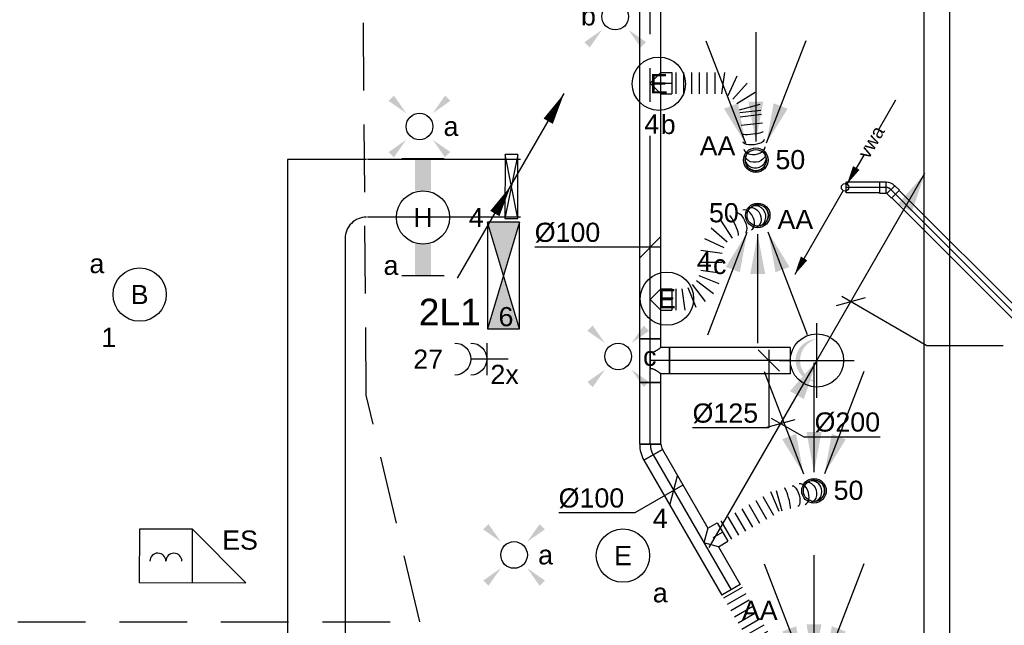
# Model space of a CAD drawing. Extents: x -238422 to 258194, y -34825 to 126331.
# Tile 168 of 239: x 9895 to 14515, y 20737 to 23578. Entities that reach past the tile are written whole.
import ezdxf
from ezdxf.enums import TextEntityAlignment as Align

# ---------------------------------------------------------------- set-up
doc = ezdxf.new("R2010")
doc.units = 0
doc.header["$LTSCALE"] = 50
doc.linetypes.add('CENTER2', pattern=[28.575, 19.05, -3.175, 3.175, -3.175])
doc.linetypes.add('HIDDEN', pattern=[9.525, 6.35, -3.175])
doc.layers.get('0').update_dxf_attribs({"linetype": 'CONTINUOUS'})
for name, color, linetype in [('EL6131--', 2, 'CONTINUOUS'), ('EL6212--', 3, 'CONTINUOUS'), ('EL6222--', 3, 'CONTINUOUS'), ('EL6311--', 3, 'CONTINUOUS'), ('EL6350--', 3, 'CONTINUOUS'), ('EL6522--', 3, 'CONTINUOUS'), ('EM6131--', 1, 'CONTINUOUS'), ('lMcht aanvoer bestaand', 1, 'CONTINUOUS'), ('lMcht aanvoer bestaand_PR', 1, 'CONTINUOUS'), ('lucht aanvoer bestaand', 8, 'CONTINUOUS'), ('lucht aanvoer bestaand_HL', 1, 'CONTINUOUS'), ('WL5232--', 4, 'CONTINUOUS'), ('WL524---_D', 153, 'CONTINUOUS'), ('WL524---_HARTLIJN', 8, 'CONTINUOUS'), ('WL570---_RETOUR', 112, 'CONTINUOUS'), ('WL570---_RETOUR_HL', 8, 'CONTINUOUS'), ('WL570---_RETOUR_RST', 2, 'CONTINUOUS'), ('WM570---_RETOUR', 1, 'CONTINUOUS'), ('WM570---_RETOUR_PR', 1, 'CONTINUOUS'), ('WM570---_RETOUR_RST_PR', 1, 'CONTINUOUS'), ('WM570---_TOEVOER', 1, 'CONTINUOUS')]:
    doc.layers.add(name, color=color, linetype=linetype)
doc.styles.add('BURO-018', font='ARIAL.TTF', dxfattribs={"height": 90})
doc.styles.add('BURO-025', font='ARIAL.TTF', dxfattribs={"height": 125})

# ---------------------------------------------------------------- blocks, each defined once
blk = doc.blocks.new('1115B3A')
at = {"color": 0, "linetype": 'Continuous'}
blk.add_circle((0, 0), 2.5, dxfattribs=at)
at = {"color": 0, "linetype": 'Continuous', "style": 'BURO-018'}
for tag, p in [('E_GKAST', (0, 8)), ('E_GROEP', (0, 5)), ('E_SGROEP', (4.5, 5)), ('E_ARMCODE', (0, 0)), ('E_SLET', (4.5, -1))]:
    blk.add_attdef(tag, text='', height=1.8, dxfattribs=at).set_placement(p, align=Align.MIDDLE)
blk = doc.blocks.new('E00411')
at = {"color": 0, "linetype": 'Continuous'}
blk.add_circle((0, 0), 1.25, dxfattribs=at)
for points in [[(-2.892, 2.396), (-2.396, 2.892), (-1.237, 1.237)], [(2.396, 2.892), (2.892, 2.396), (1.237, 1.237)], [(-2.396, -2.892), (-2.892, -2.396), (-1.237, -1.237)], [(2.892, -2.396), (2.396, -2.892), (1.237, -1.237)]]:
    blk.add_solid(points, dxfattribs=at)
at = {"color": 0, "linetype": 'Continuous', "style": 'BURO-018'}
for tag, p in [('E_SLET1', (0, 4.642)), ('E_GROEP', (0, 0)), ('E_GKAST', (0, 0))]:
    blk.add_attdef(tag, text='', height=1.8, dxfattribs=at).set_placement(p, align=Align.MIDDLE)
at = {"color": 0, "linetype": 'Continuous', "style": 'BURO-018', "flags": 1}
for tag in ['E_MATCODE', 'E_SGROEP']:
    blk.add_attdef(tag, text='', height=1.8, dxfattribs=at).set_placement((0, 0), align=Align.MIDDLE)
blk = doc.blocks.new('1115B6549')
at = {"color": 0}
for p, q in [((-5.49, 2), (-5.49, -2)), ((5.49, 2), (5.49, -2))]:
    blk.add_line(p, q, dxfattribs=at)
at = {"color": 0, "linetype": 'Continuous'}
blk.add_circle((0, 0), 2.5, dxfattribs=at)
at = {"color": 0}
for points in [[(-2.5, 0.75), (-5.49, 0.75), (-2.5, -0.75), (-5.49, -0.75)], [(2.5, 0.75), (5.49, 0.75), (2.5, -0.75), (5.49, -0.75)]]:
    blk.add_solid(points, dxfattribs=at)
at = {"color": 0, "linetype": 'Continuous', "style": 'BURO-018'}
for tag, p in [('E_GKAST', (0, 8)), ('E_GROEP', (0, 5)), ('E_SGROEP', (4.5, 5)), ('E_ARMCODE', (0, 0)), ('E_SLET', (4.5, -3))]:
    blk.add_attdef(tag, text='', height=1.8, dxfattribs=at).set_placement(p, align=Align.MIDDLE)
blk = doc.blocks.new('1116A4B')
at = {"color": 0, "linetype": 'Continuous'}
for p, q in [((-5, 4), (-5, 1)), ((5, 4), (-5, 4)), ((-5, 4), (5, 1)), ((5, 4), (-5, 1)), ((5, 1), (5, 4)), ((-5, 1), (5, 1))]:
    blk.add_line(p, q, dxfattribs=at)
for points in [[(-5, 4), (0, 2.5), (-5, 1)], [(5, 4), (0, 2.5), (5, 1)]]:
    blk.add_solid(points, dxfattribs=at)
at = {"color": 0, "linetype": 'Continuous', "style": 'BURO-018'}
for tag, p in [('E_GKAST', (0, 15)), ('E_GROEP', (0, 9)), ('E_SGROEP', (4.5, 9)), ('E_KAST', (0, 6))]:
    blk.add_attdef(tag, text='', height=1.8, dxfattribs=at).set_placement(p, align=Align.MIDDLE)
at = {"color": 0, "linetype": 'Continuous', "style": 'BURO-018', "flags": 1}
blk.add_attdef('E_MATCODE', text='', height=1.8, dxfattribs=at).set_placement((0, 0), align=Align.MIDDLE)
blk = doc.blocks.new('E00112')
at = {"color": 0, "linetype": 'Continuous'}
for p, q in [((0, 1), (-1, 1)), ((-1, 1), (-1, 0)), ((-1, 0), (0, 1)), ((-1, 1), (0, 0)), ((0, 0), (0, 1)), ((-1, 0), (0, 0))]:
    blk.add_line(p, q, dxfattribs=at)
blk = doc.blocks.new('E00107')
at = {"color": 0, "linetype": 'Continuous'}
blk.add_line((-5, -8.66), (5, 8.66), dxfattribs=at)
for points in [[(5, 8.66, 0, 1, 0), (3.5, 6.062, 1, 1, 0)], [(0, 0, 0, 1, 0), (-1.5, -2.598, 1, 1, 0)]]:
    blk.add_lwpolyline(points, format="xyseb", dxfattribs=at)
blk = doc.blocks.new('111604')
at = {"color": 0, "linetype": 'Continuous'}
for p, q in [((-5, 6), (-5, 1)), ((0, 6), (-5, 6)), ((0, 1), (0, 6)), ((0, 6), (5, 1)), ((-5, 1), (5, 1))]:
    blk.add_line(p, q, dxfattribs=at)
for centre in [(-3.25, 3), (-1.75, 3)]:
    blk.add_arc(centre, 0.75, 0, 180, dxfattribs=at)
at = {"color": 0, "linetype": 'Continuous', "style": 'BURO-018'}
blk.add_attdef('E_TEXT1', text='', height=1.8, dxfattribs=at).set_placement((0, 8.5), align=Align.MIDDLE)
at = {"color": 0, "linetype": 'Continuous', "style": 'BURO-018', "flags": 1}
blk.add_attdef('E_MATCODE', text='', height=1.8, dxfattribs=at).set_placement((0, 0), align=Align.MIDDLE)
blk = doc.blocks.new('111304A')
at = {"color": 0, "linetype": 'Continuous'}
for p, q in [((0, 1), (0, 4.5)), ((-1.5, 3), (1.5, 3))]:
    blk.add_line(p, q, dxfattribs=at)
for centre in [(0, 6), (0, 4.5)]:
    blk.add_arc(centre, 1.5, 180, 0, dxfattribs=at)
at = {"color": 0, "linetype": 'Continuous', "style": 'BURO-018'}
for tag, p in [('E_GKAST', (0, 11.5)), ('E_GROEP', (0, 8.5)), ('E_SGROEP', (4.5, 8.5))]:
    blk.add_attdef(tag, text='', height=1.8, dxfattribs=at).set_placement(p, align=Align.MIDDLE)
at = {"color": 0, "linetype": 'Continuous', "style": 'BURO-018', "flags": 1}
for tag, p in [('E_VERMCODE', (13, 8.5)), ('E_MATCODE', (0, 0))]:
    blk.add_attdef(tag, text='', height=1.8, dxfattribs=at).set_placement(p, align=Align.MIDDLE)
blk = doc.blocks.new('*U144')
at = {"color": 0, "ltscale": 10}
for p, q in [((11.2, 60, -2730), (5883.6, 60, -2730)), ((131.2, -60, -2730), (5883.6, -60, -2730))]:
    blk.add_line(p, q, dxfattribs=at)
at = {"layer": 'EM6131--', "color": 1, "style": 'BURO-018'}
blk.add_attdef('POSNR', text='', height=90, dxfattribs=at).set_placement((0, 0), align=Align.MIDDLE)
blk = doc.blocks.new('*U151')
at = {"color": 0, "ltscale": 10}
for p, q in [((0, 135, -2730), (2872.1, 135, -2730)), ((0, -135, -2730), (2872.1, -135, -2730))]:
    blk.add_line(p, q, dxfattribs=at)
at = {"layer": 'EM6131--', "color": 1, "style": 'BURO-018'}
blk.add_attdef('POSNR', text='', height=90, dxfattribs=at).set_placement((0, 0), align=Align.MIDDLE)
blk = doc.blocks.new('*U161')
at = {"color": 0, "ltscale": 10}
for p, q in [((0, 135, -2730), (446, 135, -2730)), ((0, -135, -2730), (446, -135, -2730))]:
    blk.add_line(p, q, dxfattribs=at)
at = {"layer": 'EM6131--', "color": 1, "style": 'BURO-018'}
blk.add_attdef('POSNR', text='', height=90, dxfattribs=at).set_placement((0, 0), align=Align.MIDDLE)
blk = doc.blocks.new('*U162')
at = {"color": 0, "ltscale": 10}
for p, q in [((135, -135, -2730), (135, 235, -2730)), ((-235, -135, -2730), (135, -135, -2730))]:
    blk.add_line(p, q, dxfattribs=at)
blk.add_arc((-235, 235, -2730), 100, 270, 0, dxfattribs=at)
at = {"layer": 'EM6131--', "color": 1, "style": 'BURO-018'}
blk.add_attdef('POSNR', text='', height=90, dxfattribs=at).set_placement((0, 0), align=Align.MIDDLE)
blk = doc.blocks.new('*U65')
at = {"ltscale": 10}
for points in [[(-49.2, 79.1), (-149.3, 241.6), (-83.8, 266.8)], [(0, 87.5), (-35.1, 275.1), (35.1, 275.1)], [(49.2, 79.1), (83.8, 266.8), (149.3, 241.6)]]:
    blk.add_hatch(color=0, dxfattribs=at).paths.add_polyline_path(points)
at = {"color": 0, "ltscale": 10}
for p, q in [((-234.2, 560.2, -2400), (-49.2, 79.1, -2400)), ((0, 600, -2400), (0, 87.5, -2400)), ((234.2, 560.2, -2400), (49.2, 79.1, -2400))]:
    blk.add_line(p, q, dxfattribs=at)
for radius in [57.5, 50]:
    blk.add_circle((0, 0, -2400), radius, dxfattribs=at)
at = {"layer": 'WL570---_RETOUR_RST', "color": 1, "style": 'BURO-018'}
for tag in ['MC', 'Q']:
    blk.add_attdef(tag, text='', height=90, dxfattribs=at).set_placement((0, 0), align=Align.MIDDLE)
at = {"layer": 'WM570---_RETOUR_RST_PR', "color": 1, "style": 'BURO-018'}
blk.add_attdef('POSNR', text='', height=90, dxfattribs=at).set_placement((0, 0), align=Align.MIDDLE)
blk = doc.blocks.new('*U67')
at = {"color": 0, "ltscale": 10}
for p, q in [((-50, 0, -2700), (0, 50, -2700)), ((0, 50, -2700), (51.3, 50, -2700)), ((51.3, 50, -2700), (51.3, -50, -2700)), ((-50, 0, -2700), (0, -50, -2700)), ((0, -50, -2700), (51.3, -50, -2700))]:
    blk.add_line(p, q, dxfattribs=at)
at = {"layer": 'WL570---_RETOUR_HL', "linetype": 'CENTER2'}
blk.add_line((0, 0, -2700), (51.3, 0, -2700), dxfattribs=at)
at = {"layer": 'WM570---_RETOUR_PR', "color": 1, "style": 'BURO-018'}
blk.add_attdef('POSNR', text='', height=90, dxfattribs=at).set_placement((0, 0), align=Align.MIDDLE)
blk = doc.blocks.new('*U68')
at = {"color": 0, "ltscale": 10}
for p, q in [((228.5, 372.6, -2700), (282, 286.8, -2700)), ((259.7, 268, -2700), (184, 334.9, -2700)), ((152.1, 286.1, -2700), (243.8, 243.6, -2700)), ((235.4, 215.7, -2700), (135.4, 230.2, -2700)), ((135.4, 175.5, -2700), (235.4, 175.5, -2700)), ((221.8, 72.8, -2700), (128.6, 111.4, -2700)), ((135.4, 136.8, -2700), (235.4, 123.7, -2700)), ((0, 50, -2700), (0, -50, -2700)), ((17.7, 50, -2700), (17.7, -50, -2700)), ((61.8, -50, -2700), (48.6, 50, -2700)), ((74, 56.8, -2700), (112.6, -36.4, -2700)), ((158.2, -10, -2700), (96.8, 70, -2700)), ((115.4, 88.6, -2700), (195.5, 27.2, -2700))]:
    blk.add_line(p, q, dxfattribs=at)
blk.add_arc((402.5, 394.2, -2700), 50, 293.6518, 113.6518, dxfattribs=at)
for centre, ratio in [((353.4, 372.7, -2700), 0.614014), ((393.8, 390.4, -2700), 0.931852), ((292, 345.8, -2700), 0.131652)]:
    blk.add_ellipse(centre, major_axis=(20.1, -45.8), ratio=ratio, start_param=0, end_param=3.141593, dxfattribs=at)
at = {"color": 0, "ltscale": 10, "extrusion": (0, 0, -1)}
for centre, ratio in [((377.1, 383.1, -2700), 0.800199), ((324.4, 360, -2700), 0.385986)]:
    blk.add_ellipse(centre, major_axis=(-20.1, 45.8), ratio=ratio, start_param=0, end_param=3.141593, dxfattribs=at)
at = {"layer": 'WM570---_RETOUR_PR', "color": 1, "style": 'BURO-018'}
blk.add_attdef('POSNR', text='', height=90, dxfattribs=at).set_placement((0, 0), align=Align.MIDDLE)
blk = doc.blocks.new('*U69')
at = {"color": 0, "ltscale": 10}
for p, q in [((-50, 0, -2700), (0, 50, -2700)), ((0, 50, -2700), (51.3, 50, -2700)), ((51.3, 50, -2700), (51.3, -50, -2700)), ((-50, 0, -2700), (0, -50, -2700)), ((0, -50, -2700), (51.3, -50, -2700))]:
    blk.add_line(p, q, dxfattribs=at)
at = {"layer": 'WL570---_RETOUR_HL', "linetype": 'CENTER2'}
blk.add_line((0, 0, -2700), (51.3, 0, -2700), dxfattribs=at)
at = {"layer": 'WM570---_RETOUR_PR', "color": 1, "style": 'BURO-018'}
blk.add_attdef('POSNR', text='', height=90, dxfattribs=at).set_placement((0, 0), align=Align.MIDDLE)
blk = doc.blocks.new('*U70')
at = {"color": 0, "ltscale": 10}
for p, q in [((0, 50, -2700), (0, -50, -2700)), ((18.2, 50, -2700), (18.2, -50, -2700)), ((54.7, 50, -2700), (54.7, -50, -2700)), ((91.2, 50, -2700), (91.2, -50, -2700)), ((127.7, 50, -2700), (127.7, -50, -2700)), ((164.2, 50, -2700), (164.2, -50, -2700)), ((200.6, 50, -2700), (200.6, -50, -2700)), ((233.6, -50, -2700), (248.3, 50, -2700)), ((304.5, 33.1, -2700), (261.7, -58.4, -2700)), ((286.2, -74.6, -2700), (353.6, 0.7, -2700)), ((391.2, -44.3, -2700), (305, -97.2, -2700)), ((316.6, -124.2, -2700), (414.3, -98.4, -2700)), ((417.6, -127.6, -2700), (318.2, -138.8, -2700)), ((419.8, -147.2, -2700), (320.5, -158.5, -2700)), ((424.3, -186.6, -2700), (324.9, -197.8, -2700))]:
    blk.add_line(p, q, dxfattribs=at)
blk.add_arc((393.7, -360.9, -2700), 50, 186.4436, 6.4436, dxfattribs=at)
for centre, ratio in [((379, -231.5, -2700), 0.131652), ((387.2, -303.4, -2700), 0.614014), ((392.5, -350.8, -2700), 0.931852)]:
    blk.add_ellipse(centre, major_axis=(-49.7, -5.6), ratio=ratio, start_param=0, end_param=3.141593, dxfattribs=at)
at = {"color": 0, "ltscale": 10, "extrusion": (0, 0, -1)}
for centre, ratio in [((383.3, -269.4, -2700), 0.385986), ((390.3, -331.1, -2700), 0.800199)]:
    blk.add_ellipse(centre, major_axis=(49.7, 5.6), ratio=ratio, start_param=0, end_param=3.141593, dxfattribs=at)
at = {"layer": 'WM570---_RETOUR_PR', "color": 1, "style": 'BURO-018'}
blk.add_attdef('POSNR', text='', height=90, dxfattribs=at).set_placement((0, 0), align=Align.MIDDLE)
blk = doc.blocks.new('*U71')
at = {"color": 0, "ltscale": 10}
for p, q in [((0, 62.5, -2700), (566.7, 62.5, -2700)), ((0, -62.5, -2700), (0, 62.5, -2700)), ((566.7, 62.5, -2700), (566.7, -62.5, -2700)), ((0, -62.5, -2700), (566.7, -62.5, -2700))]:
    blk.add_line(p, q, dxfattribs=at)
at = {"layer": 'WL570---_RETOUR_HL', "linetype": 'CENTER2'}
blk.add_line((0, 0, -2700), (566.7, 0, -2700), dxfattribs=at)
at = {"layer": 'WM570---_RETOUR_PR', "color": 1, "style": 'BURO-018'}
blk.add_attdef('POSNR', text='', height=90, dxfattribs=at).set_placement((0, 0), align=Align.MIDDLE)
blk = doc.blocks.new('*U72')
at = {"color": 0, "ltscale": 10}
for p, q in [((-50, 102.5, -2700), (-50, 62.5, -2700)), ((-50, 102.5, -2700), (50, 102.5, -2700)), ((50, 102.5, -2700), (50, -102.5, -2700)), ((-90, -62.5, -2700), (-90, 62.5, -2700)), ((-90, 62.5, -2700), (-50, 62.5, -2700)), ((0, -37.5, -2700), (0, 37.5, -2700)), ((-90, -62.5, -2700), (-50, -62.5, -2700)), ((-50, -62.5, -2700), (-50, -102.5, -2700)), ((50, -102.5, -2700), (-50, -102.5, -2700))]:
    blk.add_line(p, q, dxfattribs=at)
for points in [[(-49.7, 62.3, -2700), (-49, 61.7, -2700), (-47.7, 60.7, -2700), (-45.9, 59.3, -2700), (-43.7, 57.6, -2700), (-41, 55.6, -2700), (-37.9, 53.3, -2700), (-34.4, 50.9, -2700), (-30.6, 48.4, -2700), (-26.4, 45.9, -2700), (-22, 43.5, -2700), (-17.4, 41.3, -2700), (-12.5, 39.5, -2700), (-7.6, 38.3, -2700), (-2.5, 37.6, -2700)], [(-49.7, -62.3, -2700), (-49, -61.7, -2700), (-47.7, -60.7, -2700), (-45.9, -59.3, -2700), (-43.7, -57.6, -2700), (-41, -55.6, -2700), (-37.9, -53.3, -2700), (-34.4, -50.9, -2700), (-30.6, -48.4, -2700), (-26.4, -45.9, -2700), (-22, -43.5, -2700), (-17.4, -41.3, -2700), (-12.5, -39.5, -2700), (-7.6, -38.3, -2700), (-2.5, -37.6, -2700)]]:
    blk.add_spline(points, degree=3, dxfattribs=at)
at = {"layer": 'WL570---_RETOUR_HL', "linetype": 'CENTER2'}
for p, q in [((0, 102.5, -2700), (0, -102.5, -2700)), ((-90, 0, -2700), (0, 0, -2700))]:
    blk.add_line(p, q, dxfattribs=at)
at = {"layer": 'WM570---_RETOUR_PR', "color": 1, "style": 'BURO-018'}
blk.add_attdef('POSNR', text='', height=90, dxfattribs=at).set_placement((0, 0), align=Align.MIDDLE)
blk = doc.blocks.new('*U73')
at = {"color": 0, "ltscale": 10}
for p, q in [((0, 50, -2700), (1791.7, 50, -2700)), ((0, -50, -2700), (0, 50, -2700)), ((1791.7, 50, -2700), (1791.7, -50, -2700)), ((0, -50, -2700), (1791.7, -50, -2700))]:
    blk.add_line(p, q, dxfattribs=at)
at = {"layer": 'WL570---_RETOUR_HL', "linetype": 'CENTER2'}
blk.add_line((0, 0, -2700), (1791.7, 0, -2700), dxfattribs=at)
at = {"layer": 'WM570---_RETOUR_PR', "color": 1, "style": 'BURO-018'}
blk.add_attdef('POSNR', text='', height=90, dxfattribs=at).set_placement((0, 0), align=Align.MIDDLE)
blk = doc.blocks.new('*U74')
at = {"color": 0, "ltscale": 10}
for p, q in [((0, 50, -2700), (289.7, 50, -2700)), ((0, -50, -2700), (0, 50, -2700)), ((289.7, 50, -2700), (289.7, -50, -2700)), ((0, -50, -2700), (289.7, -50, -2700))]:
    blk.add_line(p, q, dxfattribs=at)
at = {"layer": 'WL570---_RETOUR_HL', "linetype": 'CENTER2'}
blk.add_line((0, 0, -2700), (289.7, 0, -2700), dxfattribs=at)
at = {"layer": 'WM570---_RETOUR_PR', "color": 1, "style": 'BURO-018'}
blk.add_attdef('POSNR', text='', height=90, dxfattribs=at).set_placement((0, 0), align=Align.MIDDLE)
blk = doc.blocks.new('*U75')
at = {"layer": 'WM570---_RETOUR', "color": 0, "ltscale": 10}
for p, q in [((-50, -50), (50, 50)), ((50, 0), (-542.5, 0))]:
    blk.add_line(p, q, dxfattribs=at)
at = {"layer": 'WM570---_RETOUR', "color": 0, "style": 'BURO-018'}
blk.add_text('%%c100', height=90, dxfattribs=at).set_placement((-542.5, 25))
blk = doc.blocks.new('*U76')
at = {"layer": 'WM570---_RETOUR', "color": 0, "ltscale": 10}
for p, q in [((50, -50), (-50, 50)), ((0, 50), (0, -315.8)), ((0, -315.8), (-357.6, -315.8))]:
    blk.add_line(p, q, dxfattribs=at)
at = {"layer": 'WM570---_RETOUR', "color": 0, "style": 'BURO-018'}
blk.add_text('%%c125', height=90, dxfattribs=at).set_placement((-357.6, -290.8))
blk = doc.blocks.new('LDV6')
at = {"color": 0, "linetype": 'Continuous'}
for p, q in [((6.75, 11.69), (4.5, 7.79)), ((2.5, 4.33), (0.25, 0.43)), ((-0.25, -0.43), (-6.75, -11.69))]:
    blk.add_line(p, q, dxfattribs=at)
for points in [[(0.25, 0.43, 0, 1, 0), (1.5, 2.6, 1, 1, 0)], [(-6.75, -11.69, 0, 1, 0), (-5.5, -9.53, 1, 1, 0)]]:
    blk.add_lwpolyline(points, format="xyseb", dxfattribs=at)
blk.add_circle((0, 0), 0.5, dxfattribs=at)
at = {"color": 0, "linetype": 'Continuous', "style": 'BURO-018'}
blk.add_attdef('LD_TEXT1', text='', height=1.8, rotation=60, dxfattribs=at).set_placement((3.5, 6.06), align=Align.MIDDLE)
blk = doc.blocks.new('*U1285')
at = {"ltscale": 10}
for points in [[(507, 878.1), (445.6, 696.8), (380.7, 734.3)], [(0, 0), (-61.4, -181.3), (-126.3, -143.8)]]:
    blk.add_hatch(color=2, dxfattribs=at).paths.add_polyline_path(points)
h = blk.add_hatch(color=2, dxfattribs=at)
edge = h.paths.add_edge_path()
edge.add_ellipse((0, 0), major_axis=(0, -100), ratio=1, start_angle=180, end_angle=360, ccw=False)
edge.add_line((0, 100), (-0.4, 99.9))
edge.add_ellipse((23.7, 0), major_axis=(-23.7, 100), ratio=1, start_angle=0.2292, end_angle=153.0685)
edge.add_line((-0.4, -99.9), (0, -100))
at = {"color": 2, "ltscale": 10}
for q in [(507, 878.1), (-507, -878.1)]:
    blk.add_line((0, 0), q, dxfattribs=at)
at = {"color": 0, "ltscale": 10}
blk.add_circle((0, 0), 125, dxfattribs=at)
at = {"layer": 'lucht aanvoer bestaand_HL', "linetype": 'CENTER2'}
for p, q in [((0, -175), (0, 175)), ((-175, 0), (175, 0))]:
    blk.add_line(p, q, dxfattribs=at)
blk.add_circle((0, 0), 0.075, dxfattribs=at)
at = {"layer": 'lMcht aanvoer bestaand_PR', "color": 1, "style": 'BURO-018'}
blk.add_attdef('POSNR', text='', height=90, dxfattribs=at).set_placement((0, 0), align=Align.MIDDLE)
blk = doc.blocks.new('*U1286')
at = {"color": 0, "ltscale": 10}
for p, q in [((30, 25, -2750), (2138.3, 25, -2750)), ((2138.3, 25, -2750), (2138.3, -25, -2750)), ((30, -25, -2750), (2138.3, -25, -2750))]:
    blk.add_line(p, q, dxfattribs=at)
at = {"layer": 'WL524---_HARTLIJN', "linetype": 'CENTER2'}
blk.add_line((0, 0, -2750), (2138.3, 0, -2750), dxfattribs=at)
at = {"layer": 'WL524---_D', "color": 1, "style": 'BURO-018'}
blk.add_attdef('POSNR', text='', height=90, dxfattribs=at).set_placement((0, 0), align=Align.MIDDLE)
blk = doc.blocks.new('*U1287')
at = {"color": 0, "ltscale": 10}
for p, q in [((30, 25, -2750), (186.7, 25, -2750)), ((186.7, 25, -2750), (186.7, -25, -2750)), ((30, -25, -2750), (186.7, -25, -2750))]:
    blk.add_line(p, q, dxfattribs=at)
at = {"layer": 'WL524---_HARTLIJN', "linetype": 'CENTER2'}
blk.add_line((0, 0, -2750), (186.7, 0, -2750), dxfattribs=at)
at = {"layer": 'WL524---_D', "color": 1, "style": 'BURO-018'}
blk.add_attdef('POSNR', text='', height=90, dxfattribs=at).set_placement((0, 0), align=Align.MIDDLE)
blk = doc.blocks.new('*U1288')
at = {"color": 0, "ltscale": 10}
for p, q in [((12.6, 49.7, -2750), (-8.7, 28.5, -2750)), ((49.7, 12.6, -2750), (12.6, 49.7, -2750)), ((-44, 26.2, -2750), (-14, 26.2, -2750)), ((-44, 26.2, -2750), (-44, -26.3, -2750)), ((-14, 26.2, -2750), (-12.8, 25, -2750)), ((-14, 26.2, -2750), (-14, -26.3, -2750)), ((-12.8, 25, -2750), (-8.7, 26.7, -2750)), ((-8.7, 28.5, -2750), (-8.7, 26.7, -2750)), ((28.5, -8.7, -2750), (-8.7, 28.5, -2750)), ((49.7, 12.6, -2750), (28.5, -8.7, -2750)), ((-44, -26.3, -2750), (-14, -26.3, -2750)), ((-14, -26.3, -2750), (-12.8, -25, -2750)), ((28.5, -8.7, -2750), (26.7, -8.7, -2750))]:
    blk.add_line(p, q, dxfattribs=at)
blk.add_arc((-12.8, 30.8, -2750), 55.8, 270, 315, dxfattribs=at)
at = {"layer": 'WL524---_HARTLIJN', "linetype": 'CENTER2'}
for p, q in [((-14, 0, -2750), (-12.8, 0, -2750)), ((9.9, 9.9, -2750), (9, 9, -2750))]:
    blk.add_line(p, q, dxfattribs=at)
blk.add_arc((-12.8, 30.8, -2750), 30.8, 270, 315, dxfattribs=at)
at = {"layer": 'WL524---_D', "color": 1, "style": 'BURO-018'}
blk.add_attdef('POSNR', text='', height=90, dxfattribs=at).set_placement((0, 0), align=Align.MIDDLE)
blk = doc.blocks.new('*U2684')
at = {"color": 0, "ltscale": 10}
for p, q in [((-26.8, -50, -2700), (-26.8, 50, -2700)), ((-1.8, 56.7, -2700), (48.2, -29.9, -2700))]:
    blk.add_line(p, q, dxfattribs=at)
for radius in [50, 150]:
    blk.add_arc((-26.8, 100, -2700), radius, 270, 300, dxfattribs=at)
at = {"layer": 'lucht aanvoer bestaand_HL', "linetype": 'CENTER2'}
blk.add_arc((-26.8, 100, -2700), 100, 270, 300, dxfattribs=at)
at = {"layer": 'lMcht aanvoer bestaand_PR', "color": 1, "style": 'BURO-018'}
blk.add_attdef('POSNR', text='', height=90, dxfattribs=at).set_placement((0, 0), align=Align.MIDDLE)
blk = doc.blocks.new('*U2685')
at = {"color": 0, "ltscale": 10}
for p, q in [((0, 50, -2700), (0, -50, -2700)), ((16.9, 50, -2700), (16.9, -50, -2700)), ((50.8, 50, -2700), (50.8, -50, -2700)), ((84.7, 50, -2700), (84.7, -50, -2700)), ((118.5, 50, -2700), (118.5, -50, -2700)), ((152.4, 50, -2700), (152.4, -50, -2700)), ((186.3, 50, -2700), (186.3, -50, -2700)), ((220.1, 50, -2700), (220.1, -50, -2700)), ((254, 50, -2700), (254, -50, -2700)), ((287.8, 50, -2700), (287.8, -50, -2700)), ((352.6, -50, -2700), (328.7, 50, -2700)), ((350.1, 60.8, -2700), (395.3, -28.3, -2700)), ((366.8, 69.4, -2700), (412.1, -19.8, -2700)), ((400.4, 86.4, -2700), (445.6, -2.8, -2700))]:
    blk.add_line(p, q, dxfattribs=at)
blk.add_arc((573.5, 118.2, -2700), 50, 296.9203, 116.9203, dxfattribs=at)
for centre, ratio in [((521.9, 92, -2700), 0.614014), ((564.4, 113.6, -2700), 0.931852), ((457.4, 59.3, -2700), 0.131652)]:
    blk.add_ellipse(centre, major_axis=(22.6, -44.6), ratio=ratio, start_param=0, end_param=3.141593, dxfattribs=at)
at = {"color": 0, "ltscale": 10, "extrusion": (0, 0, -1)}
for centre, ratio in [((546.8, 104.7, -2700), 0.800199), ((491.4, 76.5, -2700), 0.385986)]:
    blk.add_ellipse(centre, major_axis=(-22.6, 44.6), ratio=ratio, start_param=0, end_param=3.141593, dxfattribs=at)
at = {"layer": 'lMcht aanvoer bestaand_PR', "color": 1, "style": 'BURO-018'}
blk.add_attdef('POSNR', text='', height=90, dxfattribs=at).set_placement((0, 0), align=Align.MIDDLE)
blk = doc.blocks.new('*U2686')
at = {"color": 0, "ltscale": 10}
for p, q in [((0, 50, -2700), (426.3, 50, -2700)), ((0, -50, -2700), (0, 50, -2700)), ((526.3, 50, -2700), (730.7, 50, -2700)), ((730.7, 50, -2700), (730.7, -50, -2700)), ((0, -50, -2700), (730.7, -50, -2700))]:
    blk.add_line(p, q, dxfattribs=at)
at = {"layer": 'lucht aanvoer bestaand_HL', "linetype": 'CENTER2'}
blk.add_line((0, 0, -2700), (730.7, 0, -2700), dxfattribs=at)
at = {"layer": 'lMcht aanvoer bestaand_PR', "color": 1, "style": 'BURO-018'}
blk.add_attdef('POSNR', text='', height=90, dxfattribs=at).set_placement((0, 0), align=Align.MIDDLE)
blk = doc.blocks.new('*U2687')
at = {"layer": 'lMcht aanvoer bestaand', "color": 0, "ltscale": 10}
for p, q in [((-18.3, -68.3), (18.3, 68.3)), ((43.3, 25), (-182.1, -105.1)), ((-182.1, -105.1), (-539.7, -105.1))]:
    blk.add_line(p, q, dxfattribs=at)
at = {"layer": 'lMcht aanvoer bestaand', "color": 0, "style": 'BURO-018'}
blk.add_text('%%c100', height=90, dxfattribs=at).set_placement((-539.7, -80.1))
blk = doc.blocks.new('*U2688')
at = {"color": 0, "ltscale": 10}
for p, q in [((0, 50, -2700), (-50, 0, -2700)), ((0, 50, -2700), (51.3, 50, -2700)), ((51.3, 50, -2700), (51.3, -50, -2700)), ((0, -50, -2700), (-50, 0, -2700)), ((0, -50, -2700), (51.3, -50, -2700))]:
    blk.add_line(p, q, dxfattribs=at)
at = {"layer": 'lucht aanvoer bestaand_HL', "linetype": 'CENTER2'}
blk.add_line((0, 0, -2700), (51.3, 0, -2700), dxfattribs=at)
at = {"layer": 'lMcht aanvoer bestaand_PR', "color": 1, "style": 'BURO-018'}
blk.add_attdef('POSNR', text='', height=90, dxfattribs=at).set_placement((0, 0), align=Align.MIDDLE)
blk = doc.blocks.new('*U2689')
at = {"color": 0, "ltscale": 10}
for p, q in [((0, 50, -2700), (0, -50, -2700)), ((19, 50, -2700), (19, -50, -2700)), ((56.9, 50, -2700), (56.9, -50, -2700)), ((94.8, 50, -2700), (94.8, -50, -2700)), ((132.8, 50, -2700), (132.8, -50, -2700)), ((170.7, 50, -2700), (170.7, -50, -2700)), ((208.6, 50, -2700), (208.6, -50, -2700)), ((246.6, 50, -2700), (246.6, -50, -2700)), ((278, -50, -2700), (290.5, 50, -2700)), ((314.7, 43.9, -2700), (290.1, -53.1, -2700))]:
    blk.add_line(p, q, dxfattribs=at)
blk.add_arc((468, -46.6, -2700), 50, 255.7562, 75.7562, dxfattribs=at)
for centre, ratio in [((341.8, -14.6, -2700), 0.131652), ((411.9, -32.4, -2700), 0.614014), ((458.1, -44.1, -2700), 0.931852)]:
    blk.add_ellipse(centre, major_axis=(-12.3, -48.5), ratio=ratio, start_param=0, end_param=3.141593, dxfattribs=at)
at = {"color": 0, "ltscale": 10, "extrusion": (0, 0, -1)}
for centre, ratio in [((378.7, -24, -2700), 0.385986), ((439, -39.3, -2700), 0.800199)]:
    blk.add_ellipse(centre, major_axis=(12.3, 48.5), ratio=ratio, start_param=0, end_param=3.141593, dxfattribs=at)
at = {"layer": 'lMcht aanvoer bestaand_PR', "color": 1, "style": 'BURO-018'}
blk.add_attdef('POSNR', text='', height=90, dxfattribs=at).set_placement((0, 0), align=Align.MIDDLE)

msp = doc.modelspace()

# ---------------------------------------------------------------- linework, layer by layer
at = {"layer": 'EL6311--', "color": 4, "linetype": 'HIDDEN'}
for p, q in [((11521.64484, 21816.4634), (11506.03564, 23806.02036)), ((11773.1337, 20753.18287), (11521.64484, 21816.4634)), ((9886.96681, 20753.18287), (11773.1337, 20753.18287))]:
    msp.add_line(p, q, dxfattribs=at)
at = {"layer": 'WM570---_RETOUR'}
for p, q in [((13727.23476, 22237.53357, 3500), (13863.8373, 22274.13611, 3500)), ((13752.23476, 22280.83484, 3500), (14152.04544, 22050.00403, 3500)), ((14152.04544, 22050.00403, 3500), (14509.61706, 22050.00403, 3500)), ((13396.97329, 21665.50394, 0.5), (13533.57583, 21702.10648, 0.5)), ((13421.97329, 21708.80521, 0.5), (13574.88226, 21620.52318, 0.5)), ((13574.88226, 21620.52318, 0.5), (13932.45388, 21620.52318, 0.5))]:
    msp.add_line(p, q, dxfattribs=at)

# ---------------------------------------------------------------- block references
at = {"layer": 'EL6131--'}
for name, p, rotation in [('*U144', (14199.13933, 19207.3339, 2730), 90), ('*U162', (11287.20782, 22786.72088, 2730), 180), ('*U161', (11973.78681, 22786.72088, 2730), 180), ('*U161', (12245.10294, 22786.72088, 2730), 180), ('*U151', (11287.20782, 22551.72088, 2730), 270)]:
    msp.add_blockref(name, p, dxfattribs=dict(at, rotation=rotation))
at = {"layer": 'EL6212--'}
ref = msp.add_blockref('1116A4B', (12040.25934, 22377.33429), dxfattribs=dict(at, xscale=50, yscale=50, zscale=50, rotation=270))
ref.add_attrib('E_KAST', '2L1', dxfattribs={"layer": '0', "color": 2, "linetype": 'Continuous', "height": 125, "style": 'BURO-025'}).set_placement((11913.36008, 22207.22496), align=Align.MIDDLE)
ref.add_attrib('E_GROEP', '6', dxfattribs={"layer": '0', "color": 1, "linetype": 'Continuous', "height": 90, "style": 'BURO-018'}).set_placement((12177.00345, 22184.84936), align=Align.MIDDLE)
at = {"layer": 'EL6222--'}
ref = msp.add_blockref('111304A', (12236.90864, 21986.02658), dxfattribs=dict(at, xscale=-50, yscale=50, zscale=50, rotation=90))
ref.add_attrib('E_GROEP', '27', dxfattribs={"layer": '0', "color": 1, "linetype": 'Continuous', "height": 90, "style": 'BURO-018'}).set_placement((11811.90864, 21986.02658), align=Align.MIDDLE)
at = {"layer": 'EL6311--'}
ref = msp.add_blockref('E00411', (12689.7802, 23592.31475), dxfattribs=dict(at, xscale=50, yscale=50, zscale=50))
ref.add_attrib('E_SLET1', 'b', dxfattribs={"layer": '0', "color": 1, "linetype": 'Continuous', "height": 90, "style": 'BURO-018'}).set_placement((12564.01665, 23597.74928), align=Align.MIDDLE)
ref = msp.add_blockref('1115B3A', (12894.37264, 23277.31181), dxfattribs=dict(at, xscale=50, yscale=50, zscale=50))
ref.add_attrib('E_ARMCODE', 'E', dxfattribs={"layer": '0', "color": 1, "linetype": 'Continuous', "height": 90, "style": 'BURO-018'}).set_placement((12894.37264, 23277.31181), align=Align.MIDDLE)
ref.add_attrib('E_SLET', 'b', dxfattribs={"layer": '0', "color": 1, "linetype": 'Continuous', "height": 90, "style": 'BURO-018'}).set_placement((12938.17734, 23088.04596), align=Align.MIDDLE)
ref.add_attrib('E_GROEP', '4', dxfattribs={"layer": '0', "color": 1, "linetype": 'Continuous', "height": 90, "style": 'BURO-018'}).set_placement((12861.15151, 23088.12599), align=Align.MIDDLE)
ref = msp.add_blockref('E00411', (11771.16474, 23076.858), dxfattribs=dict(at, xscale=50, yscale=50, zscale=50))
ref.add_attrib('E_SLET1', 'a', dxfattribs={"layer": '0', "color": 1, "linetype": 'Continuous', "height": 90, "style": 'BURO-018'}).set_placement((11919.02311, 23076.858), align=Align.MIDDLE)
ref = msp.add_blockref('1115B6549', (11787.68219, 22650.1124), dxfattribs=dict(at, xscale=50, yscale=50, zscale=50, rotation=270))
ref.add_attrib('E_ARMCODE', 'H', dxfattribs={"layer": '0', "color": 1, "linetype": 'Continuous', "height": 90, "style": 'BURO-018'}).set_placement((11787.68219, 22650.1124), align=Align.MIDDLE)
ref.add_attrib('E_SLET', 'a', dxfattribs={"layer": '0', "color": 1, "linetype": 'Continuous', "height": 90, "style": 'BURO-018'}).set_placement((11637.68219, 22425.1124), align=Align.MIDDLE)
ref.add_attrib('E_GROEP', '4', dxfattribs={"layer": '0', "color": 1, "linetype": 'Continuous', "height": 90, "style": 'BURO-018'}).set_placement((12037.68219, 22650.1124), align=Align.MIDDLE)
ref = msp.add_blockref('1115B3A', (12932.32587, 22269.08624), dxfattribs=dict(at, xscale=50, yscale=50, zscale=50))
ref.add_attrib('E_ARMCODE', 'E', dxfattribs={"layer": '0', "color": 1, "linetype": 'Continuous', "height": 90, "style": 'BURO-018'}).set_placement((12932.32587, 22269.08624), align=Align.MIDDLE)
ref.add_attrib('E_SLET', 'c', dxfattribs={"layer": '0', "color": 1, "linetype": 'Continuous', "height": 90, "style": 'BURO-018'}).set_placement((13179.79306, 22429.0572), align=Align.MIDDLE)
ref.add_attrib('E_GROEP', '4', dxfattribs={"layer": '0', "color": 1, "linetype": 'Continuous', "height": 90, "style": 'BURO-018'}).set_placement((13107.32587, 22444.08624), align=Align.MIDDLE)
ref = msp.add_blockref('1115B3A', (10458.26519, 22288.37005), dxfattribs=dict(at, xscale=49.99999999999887, yscale=49.99999999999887, zscale=50, rotation=189.1701748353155))
ref.add_attrib('E_ARMCODE', 'B', dxfattribs={"layer": '0', "color": 1, "linetype": 'Continuous', "height": 90, "style": 'BURO-018'}).set_placement((10458.26519, 22288.37005), align=Align.MIDDLE)
ref.add_attrib('E_SLET', 'a', dxfattribs={"layer": '0', "color": 1, "linetype": 'Continuous', "height": 90, "style": 'BURO-018'}).set_placement((10257.61253, 22433.24416), align=Align.MIDDLE)
ref.add_attrib('E_GROEP', '1', dxfattribs={"layer": '0', "color": 1, "linetype": 'Continuous', "height": 90, "style": 'BURO-018'}).set_placement((10313.39109, 22087.71738), align=Align.MIDDLE)
ref = msp.add_blockref('E00411', (12703.6195, 21998.2912), dxfattribs=dict(at, xscale=50, yscale=50, zscale=50))
ref.add_attrib('E_SLET1', 'c', dxfattribs={"layer": '0', "color": 1, "linetype": 'Continuous', "height": 90, "style": 'BURO-018'}).set_placement((12851.47787, 21998.2912), align=Align.MIDDLE)
ref = msp.add_blockref('1115B3A', (12725.90439, 21063.80992), dxfattribs=dict(at, xscale=50, yscale=50, zscale=50))
ref.add_attrib('E_ARMCODE', 'E', dxfattribs={"layer": '0', "color": 1, "linetype": 'Continuous', "height": 90, "style": 'BURO-018'}).set_placement((12725.90439, 21063.80992), align=Align.MIDDLE)
ref.add_attrib('E_SLET', 'a', dxfattribs={"layer": '0', "color": 1, "linetype": 'Continuous', "height": 90, "style": 'BURO-018'}).set_placement((12900.90439, 20888.80992), align=Align.MIDDLE)
ref.add_attrib('E_GROEP', '4', dxfattribs={"layer": '0', "color": 1, "linetype": 'Continuous', "height": 90, "style": 'BURO-018'}).set_placement((12900.90439, 21238.80992), align=Align.MIDDLE)
ref = msp.add_blockref('E00411', (12214.90891, 21066.83499), dxfattribs=dict(at, xscale=50, yscale=50, zscale=50))
ref.add_attrib('E_SLET1', 'a', dxfattribs={"layer": '0', "color": 1, "linetype": 'Continuous', "height": 90, "style": 'BURO-018'}).set_placement((12362.76728, 21066.83499), align=Align.MIDDLE)
at = {"layer": 'EL6350--', "xscale": 50, "yscale": 50, "zscale": 50}
msp.add_blockref('E00107', (12199.93547, 22798.44992), dxfattribs=at)
at = {"layer": 'EL6350--', "xscale": 59.99999999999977, "yscale": 299.9999999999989, "zscale": 59.99999999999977, "rotation": 179.9671242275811}
msp.add_blockref('E00112', (12172.5014, 22945.08701, 3000), dxfattribs=at)
at = {"layer": 'EL6522--'}
ref = msp.add_blockref('111604', (10705.9281, 20887.19616), dxfattribs=dict(at, xscale=50.0000000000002, yscale=50.0000000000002, zscale=50.0000000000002, rotation=359.81351113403))
ref.add_attrib('E_TEXT1', 'ES', dxfattribs={"layer": '0', "color": 1, "linetype": 'Continuous', "height": 90, "style": 'BURO-018'}).set_placement((10929.33421, 21136.77733), align=Align.MIDDLE)
at = {"layer": 'lMcht aanvoer bestaand'}
msp.add_blockref('*U2687', (12963.95623, 21369.38093, 2700), dxfattribs=at)
at = {"layer": 'lucht aanvoer bestaand'}
for name, p, rotation in [('*U73', (12854.30748, 22080.8269, 2700), 90), ('*U72', (12854.30748, 21978.3269, 2700), 180), ('*U71', (13510.96317, 21978.3269, 2700), 180), ('*U74', (12854.30748, 21586.09813, 2700), 90), ('*U2684', (12854.30748, 21559.29813, 2700), 270)]:
    msp.add_blockref(name, p, dxfattribs=dict(at, rotation=rotation))
for name, p in [('*U69', (12904.30748, 23279.78994, 2700)), ('*U70', (12955.60748, 23279.78994, 2700)), ('*U1285', (13635.88955, 21979.31904)), ('*U68', (12955.60748, 22265.44664, 2700))]:
    msp.add_blockref(name, p, dxfattribs=at)
at = {"layer": 'WL5232--', "color": 2}
ref = msp.add_blockref('LDV6', (13768.13707, 22791.44406), dxfattribs=dict(at, xscale=35, yscale=35, zscale=35))
ref.add_attrib('LD_TEXT1', 'vwa', dxfattribs={"layer": '0', "color": 1, "linetype": 'Continuous', "height": 63, "rotation": 60, "style": 'BURO-018'}).set_placement((13890.63707, 23003.62028), align=Align.MIDDLE)
at = {"layer": 'WL524---_D'}
for name, p, rotation in [('*U1288', (13973.324, 22790.50543, 2750), 134.9999999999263), ('*U1287', (13959.324, 22790.50543, 2750), 180), ('*U1286', (13983.2235, 22780.60593, 2750), 314.9999999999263)]:
    msp.add_blockref(name, p, dxfattribs=dict(at, rotation=rotation))
at = {"layer": 'WL570---_RETOUR'}
msp.add_blockref('*U67', (12904.30748, 22265.44664, 2700), dxfattribs=at)
for name, p, rotation in [('*U2686', (12867.70748, 21536.08865, 2700), 299.9999999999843), ('*U2689', (13193.58167, 21174.258, 2700), 29.99999999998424), ('*U2688', (13149.15457, 21148.608, 2700), 29.99999999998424), ('*U2685', (13233.06979, 20903.26256, 2700), 299.9999999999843)]:
    msp.add_blockref(name, p, dxfattribs=dict(at, rotation=rotation))
at = {"layer": 'WL570---_RETOUR_RST'}
ref = msp.add_blockref('*U65', (13349.26156, 22918.86677, 2400), dxfattribs=at)
ref.add_attrib('Q', '50', dxfattribs={"color": 1, "height": 90, "style": 'BURO-018'}).set_placement((13511.26488, 22921.34784), align=Align.MIDDLE)
ref = msp.add_blockref('*U65', (13358.10947, 22659.65684, 2400), dxfattribs=dict(at, rotation=180))
ref.add_attrib('Q', '50', (13129.38388, 22627.27016), dxfattribs={"color": 1, "height": 90, "style": 'BURO-018'})
ref = msp.add_blockref('*U65', (13622.20783, 21367.86712, 2400), dxfattribs=at)
ref.add_attrib('Q', '50', dxfattribs={"color": 1, "height": 90, "style": 'BURO-018'}).set_placement((13784.21114, 21370.3482), align=Align.MIDDLE)
ref = msp.add_blockref('*U65', (13622.20783, 20465.70158, 2400), dxfattribs=at)
ref.add_attrib('Q', '50', dxfattribs={"color": 1, "height": 90, "style": 'BURO-018'}).set_placement((13784.21114, 20468.18266), align=Align.MIDDLE)
at = {"layer": 'WM570---_RETOUR'}
for name, p in [('*U75', (12854.30748, 22510.43487, 2700)), ('*U76', (13410.11694, 21978.3269, 2700))]:
    msp.add_blockref(name, p, dxfattribs=at)

# ---------------------------------------------------------------- texts
at = {"layer": 'EL6222--', "color": 1, "style": 'BURO-018'}
msp.add_text('2x', height=90, dxfattribs=at).set_placement((12104.10167, 21869.00642))
at = {"layer": 'WM570---_RETOUR', "style": 'BURO-018'}
msp.add_text('%%C200', height=90, dxfattribs=at).set_placement((13624.88226, 21645.52318, 0.5))
at = {"layer": 'WM570---_TOEVOER', "style": 'BURO-018'}
for p in [(13085.71587, 22940.78001), (13450.90771, 22595.55987), (13284.00613, 20761.80245)]:
    msp.add_text('AA', height=90, dxfattribs=at).set_placement(p)

doc.saveas('drawing.dxf')
